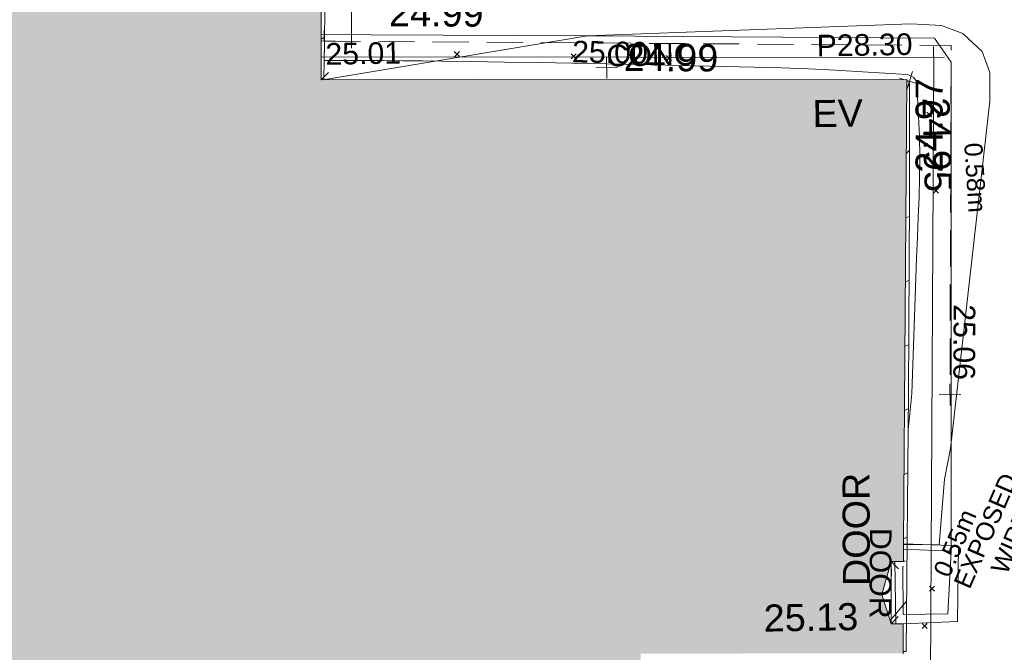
# Model space of a CAD drawing. Header units: millimetres. Extents: x -287732 to 520720, y -103372 to 287754.
# Tile 27 of 256: x -244807 to -231164, y 62655 to 71427. Entities that reach past the tile are written whole.
import ezdxf

# ---------------------------------------------------------------- set-up
doc = ezdxf.new("R2010")
doc.units = ezdxf.units.MM
for name, pattern in [('IMPORT-DASHED _2_', [750, 500, -250]), ('IMPORT-UG_ELEC_LV_QLB2 _2_', [2700, 1500, -300.0000000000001, 0, -250, 150, -300.0000000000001, 0, -200]), ('IMPORT-UG_ELEC_STREET LIGHTING_QLB2 _2_', [2700, 1500, -300.0000000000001, 0, -250, 150, -300.0000000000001, 0, -200])]:
    doc.linetypes.add(name, pattern=pattern)
for name, color, linetype, lineweight, true_color in [('00_TOPO_BUILDING_OUTLINE', 5, 'Continuous', 9, 0x0000ff), ('00_TOPO_EAVE', 7, 'Continuous', 9, 0x666666), ('00_TOPO_INT_DOOR', 7, 'Continuous', 9, 0x7f4f3f), ('00_TOPO_LEVEL_FLOOR', 7, 'Continuous', 9, 0x666666), ('00_TOPO_STEPS', 7, 'Continuous', 9, 0x666666), ('00_UAV_CONCRETE', 9, 'Continuous', 9, 0x808080), ('00_UAV_FORM_LINES', 7, 'Continuous', 9, 0x666666), ('01_DTM_CONTOUR_MJR', 7, 'Continuous', 9, 0x7f3f00), ('12333-PUM-2D-U-0001-C01 - Rev2_REVIT IMPORT_dwg', 7, 'Continuous', 9, 0x767676), ('A_RHA_Line', 7, 'Continuous', 9, 0x00a600), ('BUILDING', 5, 'Continuous', 9, 0x0000ff), ('CONTOURS_INDEX', 4, 'Continuous', 9, 0x00ffff), ('CONTOURS_INDEX_LVL', 4, 'Continuous', 9, 0x00ffff), ('HATCHING', 4, 'Continuous', 9, 0x00ffff), ('PUM-ELECTRIC-LV-QLB2', 1, 'IMPORT-UG_ELEC_LV_QLB2 _2_', 9, 0xff0000)]:
    doc.layers.add(name, color=color, linetype=linetype, lineweight=lineweight, true_color=true_color)
for name, color, linetype, lineweight in [('A_RHA_Detail', 7, 'Continuous', 9), ('CHANGE_OF_SURFACE', 7, 'IMPORT-DASHED _2_', 9), ('CHANGE_OF_SURFACE_LVL', 7, 'Continuous', 9), ('DOOR', 7, 'Continuous', 9), ('DOOR_TXT', 7, 'Continuous', 9), ('GEN-TEXT', 7, 'Continuous', 9), ('PARAPET', 7, 'Continuous', 9), ('PARAPET_LVL', 7, 'Continuous', 9), ('Text', 7, 'Continuous', 9), ('TEXT_TXT', 7, 'Continuous', 9)]:
    doc.layers.add(name, color=color, linetype=linetype, lineweight=lineweight)
doc.styles.add('Arial_1', font='arial.ttf', dxfattribs={"height": 250})
doc.styles.add('Arial_3', font='arial.ttf', dxfattribs={"height": 299.9999999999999})
doc.styles.add('Swis721 Lt BT_2', font='swissl.ttf', dxfattribs={"height": 375})

# ---------------------------------------------------------------- blocks, each defined once
blk = doc.blocks.new('12333-PUM-2D-U-0001-C01 - Rev2_REVIT IMPORT_dwg_MSL_Node_Linework-V2-Site Location Plan Proposed')
at = {"layer": '00_TOPO_INT_DOOR', "color": 9, "true_color": 0xd4c4bf}
blk.add_line((530.3860888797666, -530.3860888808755), (-1.69793565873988e-09, 2.772139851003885e-10), dxfattribs=at)
blk = doc.blocks.new('12333-PUM-2D-U-0001-C01 - Rev2_REVIT IMPORT_dwg_MSL_FLlvl_SYM-V7-Site Location Plan Proposed')
at = {"layer": '00_TOPO_LEVEL_FLOOR', "color": 254, "true_color": 0xcccccc}
for p, q in [((-5.630909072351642e-11, -38.92611017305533), (-5.414335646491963e-11, 1.732587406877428e-11)), ((38.92611017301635, 1.732587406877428e-11), (34.51714300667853, 1.732587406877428e-11))]:
    blk.add_line(p, q, dxfattribs=at)
blk = doc.blocks.new('12333-PUM-2D-U-0001-C01 - Rev2_REVIT IMPORT_dwg_MSL_Node_Linework-V4-Site Location Plan Proposed')
at = {"layer": '00_TOPO_INT_DOOR', "color": 9, "true_color": 0xd4c4bf}
blk.add_line((530.3860888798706, 530.3860888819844), (-1.628632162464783e-09, 2.772139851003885e-10), dxfattribs=at)
blk = doc.blocks.new('12333-PUM-2D-U-0001-C01 - Rev2_REVIT IMPORT_dwg_MSL_Eaves_SYM_1-V46-Site Location Plan Proposed')
at = {"layer": '00_TOPO_EAVE', "color": 254, "true_color": 0xcccccc}
for p, q in [((-213.2972865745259, 69.44073753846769), (-356.5791934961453, 116.0873754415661)), ((-103.8061303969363, -318.8555699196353), (116.0873754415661, 356.5791934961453)), ((356.5791934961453, -116.0873754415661), (-95.30591499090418, 31.0276475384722))]:
    blk.add_line(p, q, dxfattribs=at)
blk = doc.blocks.new('12333-PUM-2D-U-0001-C01 - Rev2_REVIT IMPORT_dwg_MGS62954_T2_Galway_ITM_3d_Rev1-2077680-Site Location Plan Proposed')
at = {"layer": '00_TOPO_STEPS', "color": 254, "true_color": 0xcccccc, "flags": 128}
blk.add_lwpolyline([(533670534.6458595, 725622649.486772), (533671153.9961047, 725622649.486772), (533671211.0839195, 725623515.3718638), (533670554.0361965, 725623558.6910285)], dxfattribs=at)
at = {"layer": '00_UAV_CONCRETE', "color": 254, "true_color": 0xcccccc, "flags": 128}
blk.add_lwpolyline([(533671211.0839195, 725623515.3718638), (533671300.9808106, 725628514.4097705), (533671333.0106863, 725630295.5454749), (533671105.0106863, 725630635.545475), (533668297.2480124, 725630703.0826681), (533666298.6441209, 725630751.156566), (533663298.55291, 725630816.3289454), (533662610.3056295, 725630831.2800618)], dxfattribs=at)
at = {"layer": '00_UAV_FORM_LINES', "color": 254, "true_color": 0xcccccc}
blk.add_line((533670363.3914677, 725622523.8715264), (533670379.0771559, 725623388.8251148), dxfattribs=at)
at = {"layer": '00_UAV_FORM_LINES', "color": 254, "true_color": 0xcccccc, "flags": 128}
for points in [[(533670532.31231, 725622520.8081948), (533671282.0105, 725622542.5455), (533671317.0105002, 725623586.5455002), (533671212.5614566, 725623597.5355926), (533670555.7795256, 725623630.4493948)], [(533670534.6458597, 725622649.4867721), (533670541.0105002, 725623315.5455003), (533670548.8448396, 725623315.2706112)]]:
    blk.add_lwpolyline(points, dxfattribs=at)
at = {"layer": '01_DTM_CONTOUR_MJR', "color": 254, "true_color": 0xcccccc, "flags": 128}
blk.add_lwpolyline([(533670555.5278805, 725623620.0912678), (533671050.0000001, 725623610), (533671139.0099841, 725624518.6108077), (533671230.0000001, 725624940.0000001), (533671857.2151507, 725629747.2450153), (533671863.9456185, 725630145.6060864), (533671762.5897071, 725630435.5100287), (533671500.3597779, 725630692.3437308), (533671205.9889068, 725630808.2922392), (533670779.7345009, 725630839.9365128), (533666300.0000001, 725630750.0000001), (533662625.9630145, 725630203.8593673)], dxfattribs=at)
for name, p, xscale, yscale, zscale in [('12333-PUM-2D-U-0001-C01 - Rev2_REVIT IMPORT_dwg_MSL_Node_Linework-V4-Site Location Plan Proposed', (533662599.7545152, 725630204.3004166), 0.1917, 0.1917, 0.1917), ('12333-PUM-2D-U-0001-C01 - Rev2_REVIT IMPORT_dwg_MSL_Eaves_SYM_1-V46-Site Location Plan Proposed', (533670747.5788448, 725630042.4906914), 0.375, 0.375, 0.375), ('12333-PUM-2D-U-0001-C01 - Rev2_REVIT IMPORT_dwg_MSL_Node_Linework-V2-Site Location Plan Proposed', (533670379.0771557, 725623388.8251148), 0.1917, 0.1917, 0.1917), ('12333-PUM-2D-U-0001-C01 - Rev2_REVIT IMPORT_dwg_MSL_FLlvl_SYM-V7-Site Location Plan Proposed', (533670379.0771557, 725623388.8251148), 4.9492, 4.9492, 4.9492), ('12333-PUM-2D-U-0001-C01 - Rev2_REVIT IMPORT_dwg_MSL_Node_Linework-V4-Site Location Plan Proposed', (533670363.3914674, 725622523.8715264), 0.1917, 0.1917, 0.1917)]:
    blk.add_blockref(name, p, dxfattribs=dict(xscale=xscale, yscale=yscale, zscale=zscale))
at = {"layer": '00_TOPO_BUILDING_OUTLINE', "color": 251, "true_color": 0x666666, "insert": (533671299.6220447, 725629813.6930227), "char_height": 375, "width": 1495.902363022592, "attachment_point": 1, "rotation": 270.4376122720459, "line_spacing_factor": 1.005061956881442, "style": 'Swis721 Lt BT_2'}
blk.add_mtext('24.95', dxfattribs=at)
at = {"layer": '00_TOPO_EAVE', "insert": (533669397.7402329, 725629803.3779761), "char_height": 375, "width": 736.078940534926, "attachment_point": 1, "line_spacing_factor": 1.005061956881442, "style": 'Swis721 Lt BT_2'}
blk.add_mtext('EV', dxfattribs=at)
at = {"layer": '00_TOPO_INT_DOOR', "color": 251, "true_color": 0x666666, "insert": (533669704.8701771, 725623058.9309919), "char_height": 375, "width": 1790.333939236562, "attachment_point": 1, "rotation": 89.2530559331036, "line_spacing_factor": 1.005061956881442, "style": 'Swis721 Lt BT_2'}
blk.add_mtext('DOOR', dxfattribs=at)
at = {"layer": '00_TOPO_LEVEL_FLOOR', "insert": (533668599.5629829, 725622821.6113895), "char_height": 375, "width": 1495.902363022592, "attachment_point": 1, "line_spacing_factor": 1.005061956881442, "style": 'Swis721 Lt BT_2'}
blk.add_mtext('25.13', dxfattribs=at)
at = {"layer": '00_UAV_CONCRETE', "color": 251, "true_color": 0x666666, "char_height": 375, "width": 1495.902363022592, "attachment_point": 1, "line_spacing_factor": 1.005061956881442, "style": 'Swis721 Lt BT_2'}
for s, insert, rotation in [('24.99', (533663559.5343584, 725631305.8604031), 358.72219852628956), ('24.99', (533666800.9168994, 725630630.1489013), 358.62208792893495), ('24.97', (533670810.3262404, 725628773.2735517), 88.96977029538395)]:
    blk.add_mtext(s, dxfattribs=dict(at, insert=insert, rotation=rotation))
blk = doc.blocks.new('12333-PUM-2D-U-0001-C01 - Rev2_REVIT IMPORT_dwg_SPOT-V213-Site Location Plan Proposed')
at = {"layer": 'PARAPET_LVL', "color": 253, "true_color": 0xaaaaaa}
for p, q in [((0, 500.0000000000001), (0, -500.0000000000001)), ((-500.0000000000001, 0), (500.0000000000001, 0))]:
    blk.add_line(p, q, dxfattribs=at)
blk = doc.blocks.new('12333-PUM-2D-U-0001-C01 - Rev2_REVIT IMPORT_dwg_SPOT-2077713-Site Location Plan Proposed')
at = {"layer": 'Text', "color": 253, "true_color": 0xaaaaaa}
for p, q in [((0, 500.0000000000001), (0, -500.0000000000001)), ((-500.0000000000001, 0), (500.0000000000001, 0))]:
    blk.add_line(p, q, dxfattribs=at)
blk = doc.blocks.new('12333-PUM-2D-U-0001-C01 - Rev2_REVIT IMPORT_dwg_SPOT-V266-Site Location Plan Proposed')
at = {"layer": 'CHANGE_OF_SURFACE_LVL', "color": 253, "true_color": 0xaaaaaa}
for p, q in [((0, 500.0000000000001), (0, -500.0000000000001)), ((-146.5089907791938, 0), (500.0000000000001, 0))]:
    blk.add_line(p, q, dxfattribs=at)
blk = doc.blocks.new('12333-PUM-2D-U-0001-C01 - Rev2_REVIT IMPORT_dwg_SPOT-2077769-Site Location Plan Proposed')
at = {"layer": 'CHANGE_OF_SURFACE_LVL', "color": 253, "true_color": 0xaaaaaa}
for p, q in [((0, 500.0000000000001), (0, -500.0000000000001)), ((-500.0000000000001, 0), (500.0000000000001, 0))]:
    blk.add_line(p, q, dxfattribs=at)
blk = doc.blocks.new('12333-PUM-2D-U-0001-C01 - Rev2_REVIT IMPORT_dwg-1620468-Site Location Plan Proposed')
at = {"layer": 'HATCHING', "true_color": 0xaaffff}
h = blk.add_hatch(dxfattribs=at)
h.set_pattern_fill('FP_16', color=131, style=0, pattern_type=2)
h.set_pattern_definition([(45, (-537532529.603, -725615860.767), (-441.9417382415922, 441.9417382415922), [])])
h.paths.add_polyline_path([(23964.76913802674, -875.9677389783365), (24125.90737876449, -773.8632950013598), (24392.08837854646, -567.0611334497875), (24461.69394421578, -495.2497576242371), (24048.30614402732, -811.7469324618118)])
h.paths.add_polyline_path([(24623.28623019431, -363.1574727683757), (24719.04993674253, -278.6992038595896), (25082.37056637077, 165.4301256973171), (25300.75284355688, 503.1638763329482), (25425.19607918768, 727.1617006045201), (25535.90099071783, 968.7249990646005), (25640.02361001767, 1327.974446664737), (25741.33690954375, 1860.778245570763), (25754.23469954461, 1952.808640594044), (25749.8870708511, 2350.616658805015), (25772.592734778, 3004.539774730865), (25838.00477545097, 6318.11239376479), (25807.58770307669, 6316.191716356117), (25762.82518777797, 5116.677481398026), (25596.31906140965, 5116.677481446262), (25341.47027029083, 4386.877548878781), (25596.31906153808, 3505.095148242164), (25746.46773589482, 3505.095148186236), (25701.7101123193, 2198.414292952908), (25690.15042631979, 1885.512412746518), (25677.92352288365, 1699.714460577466), (25572.64334579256, 1236.603294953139), (25482.87348890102, 953.2911013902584), (25256.35969480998, 504.0547908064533), (25037.92357971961, 155.1811198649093), (24814.22242968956, -144.0427875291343)])
h.paths.add_polyline_path([(19122.13625225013, -224.0500415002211), (18895.76770042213, 50.6395963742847), (18621.22018172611, 485.7093481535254), (18657.92762250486, 409.8380993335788), (18824.65962693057, 136.8144430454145), (19119.83325565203, -221.9350446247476)])
h.paths.add_polyline_path([(1686.424627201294, 454.6937352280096), (1710.97662065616, 455.5465457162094), (1750.06867519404, 2715.543279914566), (1750.000485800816, 2711.636712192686), (1686.460704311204, 455.974472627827)])
h.paths.add_polyline_path([(4718.145567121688, 403.056216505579), (4751.689233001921, 402.4707096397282), (4790.832715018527, 2644.999292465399), (4768.409661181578, 2646.141651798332), (4729.165959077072, 2112.273482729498), (4584.990100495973, 2112.821264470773), (4452.401084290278, 1584.700254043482), (4577.223050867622, 1143.982276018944), (4702.272549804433, 1141.464825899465), (4717.555653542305, 403.0665134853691)])
h.paths.add_polyline_path([(18186.06197694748, 1699.834160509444), (18129.77235542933, 2170.704845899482), (18129.84401309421, 2400.302390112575), (18113.92920675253, 2400.580184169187), (18111.70178500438, 2016.843401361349), (18129.70038729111, 1940.112517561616)])
h.paths.add_polyline_path([(6544.321466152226, 2641.207840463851), (6546.913621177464, 2797.77608292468), (5934.268307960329, 2939.225698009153), (5456.643526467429, 2821.408692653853), (5464.146224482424, 2662.344122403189), (6544.180760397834, 2641.210593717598)])
h.paths.add_polyline_path([(29445.72049358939, 6283.652032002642), (29487.23932402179, 6283.237620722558), (29639.36727133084, 12563.62421426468), (29667.74543012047, 14189.40784247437), (29631.92725640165, 14188.98456105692), (29467.4793500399, 7531.42136000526), (29298.80320764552, 7532.393112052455), (29162.93821405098, 7080.492132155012), (29284.32930846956, 6669.505089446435), (29452.66246283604, 6666.452016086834), (29445.72611905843, 6283.962236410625)])
h.paths.add_polyline_path([(-1622.635910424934, 11552.70356174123), (-1449.080202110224, 11977.18675107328), (-1607.493589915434, 12420.2065227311), (-1784.157011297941, 12423.26920988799), (-1798.992288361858, 11556.64946054)])
h.paths.add_polyline_path([(21520.10466790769, 14349.94423776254), (21556.48317139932, 14354.39236585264), (21610.64456833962, 16089.8137949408), (21549.40205287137, 16090.88488440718), (21520.14918883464, 14352.58980805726)])
h.paths.add_polyline_path([(7701.911313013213, 14609.65087818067), (11763.1873774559, 14551.70141770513), (9438.928721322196, 14589.82017817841), (7737.573870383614, 14623.03312683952), (7771.542512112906, 17200.12075244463), (7729.290220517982, 17189.78219575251), (7701.811259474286, 14614.68827354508)])
at = {"layer": 'BUILDING', "color": 161, "true_color": 0xaaaaff, "flags": 128}
for points in [[(21556.32532484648, 14349.33469915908), (21573.08312191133, 14886.28244202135), (21600.80107732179, 15774.41193617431), (21610.64456833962, 16089.8137949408), (21549.40205287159, 16090.88488441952)], [(23897.52355002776, 14309.93589151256), (23717.73016510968, 14314.23088943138), (23317.68559940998, 14319.69368290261)], [(29445.72049358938, 6283.652032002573), (29487.23932402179, 6283.237620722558), (29580.33254567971, 9857.109094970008), (29639.36727133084, 12563.62421426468), (29671.15520045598, 14189.34973876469), (29631.95235761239, 14190.01776926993)]]:
    blk.add_lwpolyline(points, dxfattribs=at)
at = {"layer": 'CHANGE_OF_SURFACE', "color": 253, "true_color": 0xaaaaaa, "flags": 128}
blk.add_lwpolyline([(21573.08312237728, 14886.28244318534), (30254.69075865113, 14674.39948162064), (30154.78583751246, 9833.551969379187)], dxfattribs=at)
at = {"layer": 'CONTOURS_INDEX', "color": 131, "true_color": 0xaaffff, "flags": 128}
blk.add_lwpolyline([(29567.13208241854, 9350.340092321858), (29567.79148359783, 9349.232935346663), (29626.86001101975, 9856.694907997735), (29711.32939355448, 11458.09299580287), (29726.36146680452, 11738.07395808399), (29741.74429127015, 12018.03531730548), (29757.6532419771, 12297.96727187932), (29773.91294424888, 12577.87962327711), (29786.43755160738, 12857.82314406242), (29793.64128794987, 13137.82771246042), (29792.86371846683, 13417.92385280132), (29786.76527773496, 13698.08104005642), (29770.72771964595, 14143.15884048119), (29756.10990566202, 14195.25998958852), (29730.98757280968, 14237.32326447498), (29690.10846246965, 14264.32972657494), (29638.72483361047, 14281.29831422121), (29019.13587038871, 14331.87074773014), (28645.4974982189, 14359.96705852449), (28271.66733331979, 14384.87888872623), (27897.54947891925, 14405.01399908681), (27523.2398317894, 14421.9646290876), (25475.67679709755, 14501.58817402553), (25005.50269137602, 14519.35343258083), (24535.30428069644, 14536.42845281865), (24065.06941281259, 14552.46811592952), (23594.81024066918, 14567.81754095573), (23197.32625829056, 14580.35350241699), (22925.77876127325, 14588.44838605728), (22654.21514888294, 14595.91811837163), (22382.62736238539, 14602.45012433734), (22111.02346098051, 14608.3569789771), (21567.79148359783, 14619.23293536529), (21564.55032457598, 14612.87740268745)], dxfattribs=at)
at = {"layer": 'DOOR', "color": 253, "true_color": 0xaaaaaa}
blk.add_line((29350.36633512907, 7533.545171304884), (29350.36633512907, 6675.979391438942), dxfattribs=at)
at = {"layer": 'GEN-TEXT', "color": 253, "true_color": 0xaaaaaa}
for p, q in [((23370.99481385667, 14638.28848232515), (23441.70549197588, 14708.99916044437)), ((23441.70549197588, 14638.28848232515), (23370.99481385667, 14708.99916044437)), ((24986.99481377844, 14580.28848224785), (25057.70549189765, 14650.99916036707)), ((25057.70549189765, 14580.28848224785), (24986.99481377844, 14650.99916036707)), ((26305.99481379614, 14531.28848224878), (26376.70549191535, 14601.999160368)), ((26376.70549191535, 14531.28848224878), (26305.99481379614, 14601.999160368)), ((29901.99481381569, 13685.28848222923), (29972.70549193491, 13755.99916034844)), ((29972.70549193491, 13685.28848222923), (29901.99481381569, 13755.99916034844)), ((29972.99481381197, 12629.28848224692), (30043.70549193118, 12699.99916036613)), ((30043.70549193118, 12629.28848224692), (29972.99481381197, 12699.99916036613)), ((29823.99481383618, 7112.288482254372), (29894.70549195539, 7182.999160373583)), ((29894.70549195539, 7112.288482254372), (29823.99481383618, 7182.999160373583)), ((29711.99481387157, 6596.288482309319), (29782.70549199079, 6666.999160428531)), ((29782.70549199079, 6596.288482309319), (29711.99481387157, 6666.999160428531))]:
    blk.add_line(p, q, dxfattribs=at)
at = {"layer": 'PARAPET', "color": 253, "true_color": 0xaaaaaa, "flags": 128}
for points in [[(21945.48824208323, 14782.21106808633), (21967.22943917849, 16306.30552209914), (15414.3085750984, 16392.87724439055), (15412.91225666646, 14868.0978739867)], [(28085.45881277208, 623.028298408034), (28209.46952479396, 1210.012335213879), (28298.83388348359, 6013.346614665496), (29818.0279812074, 5946.323345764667), (30011.00267213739, 14513.64498771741), (21525.46466444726, 14668.45170364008)]]:
    blk.add_lwpolyline(points, dxfattribs=at)
blk.add_blockref('12333-PUM-2D-U-0001-C01 - Rev2_REVIT IMPORT_dwg_MGS62954_T2_Galway_ITM_3d_Rev1-2077680-Site Location Plan Proposed', (-533641079.6498471, -725615854.3561786))
at = {"xscale": 0.3, "yscale": 0.3, "zscale": 0.3}
for name, p in [('12333-PUM-2D-U-0001-C01 - Rev2_REVIT IMPORT_dwg_SPOT-V266-Site Location Plan Proposed', (21573.08312191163, 14886.28244202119)), ('12333-PUM-2D-U-0001-C01 - Rev2_REVIT IMPORT_dwg_SPOT-2077713-Site Location Plan Proposed', (25478.0911897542, 14450.2240937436)), ('12333-PUM-2D-U-0001-C01 - Rev2_REVIT IMPORT_dwg_SPOT-V213-Site Location Plan Proposed', (30010.9914833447, 14513.63293535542)), ('12333-PUM-2D-U-0001-C01 - Rev2_REVIT IMPORT_dwg_SPOT-2077769-Site Location Plan Proposed', (30154.78583704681, 9833.551968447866))]:
    blk.add_blockref(name, p, dxfattribs=at)
at = {"layer": 'CHANGE_OF_SURFACE_LVL', "insert": (21584.37397447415, 14857.58668189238), "char_height": 299.9999999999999, "width": 1256.112065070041, "attachment_point": 1, "line_spacing_factor": 0.9417779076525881, "style": 'Arial_3'}
blk.add_mtext('25.01', dxfattribs=at)
at = {"layer": 'CHANGE_OF_SURFACE_LVL', "insert": (30527.06258800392, 11079.17298800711), "char_height": 299.9999999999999, "width": 1256.112065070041, "attachment_point": 1, "rotation": 268.8177064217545, "line_spacing_factor": 0.9417779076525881, "style": 'Arial_3'}
blk.add_mtext('25.06', dxfattribs=at)
at = {"layer": 'CONTOURS_INDEX_LVL', "insert": (25008.83642923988, 14832.16963094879), "char_height": 299.9999999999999, "width": 1256.112065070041, "attachment_point": 1, "rotation": 357.90764934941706, "line_spacing_factor": 0.9417779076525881, "style": 'Arial_3'}
blk.add_mtext('25.00', dxfattribs=at)
at = {"layer": 'DOOR_TXT', "insert": (29313.15614502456, 7999.234613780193), "char_height": 299.9999999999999, "width": 1498.519656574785, "attachment_point": 1, "rotation": 268.8177064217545, "line_spacing_factor": 0.9417779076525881, "style": 'Arial_3'}
blk.add_mtext('DOOR', dxfattribs=at)
at = {"layer": 'PARAPET_LVL', "insert": (28392.28652592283, 14853.40332535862), "char_height": 299.9999999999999, "width": 1590.340713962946, "attachment_point": 1, "line_spacing_factor": 0.9417779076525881, "style": 'Arial_3'}
blk.add_mtext('P28.30', dxfattribs=at)
at = {"layer": 'PUM-ELECTRIC-LV-QLB2', "char_height": 250, "attachment_point": 2, "line_spacing_factor": 0.9417779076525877, "style": 'Arial_1'}
for s, insert, width, rotation in [('0.58m', (30684.47617449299, 12841.36596806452), 1160.025439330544, 272.59090291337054), ('EXPOSED\\PWIRE', (30500.76101136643, 7990.594763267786), 2017.036317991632, 65.58772784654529), ('0.55m', (30072.87779934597, 7826.720477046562), 1160.025439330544, 65.58772784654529)]:
    blk.add_mtext(s, dxfattribs=dict(at, insert=insert, width=width, rotation=rotation))
at = {"layer": 'TEXT_TXT', "insert": (25478.0911897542, 14765.23518869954), "char_height": 299.9999999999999, "width": 1469.136918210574, "attachment_point": 1, "line_spacing_factor": 0.9417779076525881, "style": 'Arial_3'}
blk.add_mtext('CONC', dxfattribs=at)

msp = doc.modelspace()

# ---------------------------------------------------------------- hatches: boundary and pattern name
at = {"layer": 'A_RHA_Detail', "true_color": 0xc0c0c0}
h = msp.add_hatch(color=9, dxfattribs=at)
h.paths.add_polyline_path([(-80880.60083809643, -68502.79057078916), (-80400.865924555, -68483.41509113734), (-80400.865924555, -62984.64684185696), (-24474.85765177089, -63009.32043784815), (-24456.14471271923, -50840.30023858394), (-36622.55041039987, -50831.65104353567), (-36622.55041039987, -44228.57792613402), (-50959.0526582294, -44218.38599194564), (-50959.0526582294, -42573.78171514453), (-54563.9325804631, -42571.21897729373), (-54565.69773352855, -45054.17447474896), (-92408.82109321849, -45027.27149621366), (-92411.78875845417, -49201.74309222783), (-100061.9988811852, -49201.74309222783), (-100052.2214449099, -64852.82557838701), (-86120.90825229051, -64852.82557838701), (-86092.1662649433, -62957.90041523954), (-84861.10047608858, -62957.90041523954), (-84854.79052929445, -68240.109737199), (-80870.60226892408, -68240.10973722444)])
h.paths.add_polyline_path([(-137238.9269902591, -68461.9384092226), (-132719.7426408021, -68433.0633692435), (-132847.0731201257, -62850.04282283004), (-130454.6837966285, -62916.63108078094), (-130498.2830220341, -61355.85393642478), (-117581.136331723, -61423.42893438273), (-117492.3908565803, -49183.91309190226), (-125136.5200282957, -49178.47881952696), (-125133.572703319, -45032.61887136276), (-163007.1824077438, -45005.6942194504), (-163007.1824076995, -44090.2963411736), (-163123.8521269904, -44090.21339942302), (-163122.6389897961, -42383.75184302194), (-166563.8543419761, -42383.75184298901), (-166565.034908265, -44044.39824208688), (-193158.4656786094, -44025.49275805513), (-193195.152889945, -62863.65652504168), (-137269.7106414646, -62916.63108078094), (-137254.3708868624, -65679.90523788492)])
h.paths.add_polyline_path([(120310.9497607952, -32334.28230164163), (120312.4652266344, -31610.73011961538), (133451.2244789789, -31638.24899384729), (133469.2230092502, -19717.98315780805), (121295.7536929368, -19692.48606430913), (121319.8434528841, -8190.941560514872), (112277.0825930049, -8172.001674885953), (112263.1770823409, -14811.1234547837), (78285.85310969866, -14739.95861438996), (78292.82277619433, -8167.077575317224), (75241.99098605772, -8160.673431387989), (69355.76844233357, -8152.931592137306), (69353.6659720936, -9156.74635762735), (68372.60878945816, -9154.691552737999), (68372.60878945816, -13705.52853215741), (69333.7233474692, -13707.54156770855), (69325.07112547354, -16249.53369228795), (66623.4489111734, -16249.53369228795), (66619.79243935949, -17995.29925530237), (65989.07757494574, -17995.2992552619), (65985.44262772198, -19730.78799483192), (57152.23993377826, -19712.28702421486), (57127.42535098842, -31559.89463417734), (70277.87165424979, -31587.43801817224), (70277.87165431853, -32271.7414715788), (78263.96947909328, -32285.12944888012), (78266.62661740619, -31019.79372153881), (112335.8856506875, -31091.15111860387), (112335.8856506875, -32317.57330553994), (119781.4233959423, -32333.17321913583)])
h.paths.add_polyline_path([(7503.717409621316, -1791.439263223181), (15482.43097392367, -674.0213231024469), (15484.0826588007, 148.1327206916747), (56188.28042539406, 205.5276654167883), (56155.84326007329, 14338.3166313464), (18016.62665935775, 14236.48149539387), (17967.9025208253, 34313.18372071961), (21727.10644863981, 34324.0692624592), (21708.90974962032, 40608.10218321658), (18009.66447159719, 40608.10218321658), (17995.54603706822, 45483.75063442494), (9770.084204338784, 45420.6329473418), (3966.213879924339, 45446.76585222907), (3984.771235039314, 14176.56786832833), (1023.062455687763, 14176.56786837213), (-276.5134647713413, 14190.52623461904), (-231.6790044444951, 5968.135265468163), (-226.4491536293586, 193.7444677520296), (553.0869992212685, 183.4716499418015), (7477.609307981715, 143.2867586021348), (7488.638446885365, -674.0213231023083)])
h.paths.add_polyline_path([(77755.59663317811, 53.47451145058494), (77729.51881611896, 1699.844979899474), (94464.47132486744, 1659.976083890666), (94606.37913471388, 17991.390236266), (88810.4190114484, 18015.03260816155), (88799.89418497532, 14436.74271609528), (69413.88950349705, 14457.8773889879), (69377.35724448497, 99.62816357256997), (75241.99098605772, 67.32134432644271)])
h.paths.add_polyline_path([(61252.12079701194, 46453.95617366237), (105774.7348988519, 46472.68783506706), (105768.2642198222, 61852.61234306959), (92285.13876309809, 61852.61234306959), (92308.59670399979, 65784.30757140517), (96107.4668000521, 65767.60445243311), (96059.68081117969, 75209.20847378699), (101084.8427276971, 75071.88872764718), (104988.0046543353, 74765.36560406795), (108403.6894220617, 74363.8408943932), (112009.2703903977, 73787.25420861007), (115645.3524815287, 73049.69667206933), (116890.8108051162, 72761.69136252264), (120208.9929833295, 71893.18353872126), (120865.241739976, 71703.68484519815), (124135.6329506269, 70669.67317906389), (127435.6253142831, 69480.50055823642), (127820.4368670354, 69394.93141813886), (128274.3081769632, 69331.69585753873), (128731.8791144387, 69306.66104516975), (129189.9401488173, 69320.00258290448), (129645.2782985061, 69371.62688826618), (130094.6997111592, 69461.17185603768), (130535.0520071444, 69588.00939074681), (130963.246434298, 69751.24981927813), (131376.2795165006, 69949.74812590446), (131771.2541232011, 70182.11198903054), (132162.5575600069, 70460.5404660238), (132496.0921583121, 70741.69081113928), (132820.871367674, 71064.98072578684), (133117.4593294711, 71414.31364272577), (133383.77568926, 71787.23923950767), (133616.5473239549, 72178.5372844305), (133817.1647262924, 72590.54524898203), (133982.6025969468, 73017.89547513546), (134111.7005086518, 73457.59040801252), (134203.5529320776, 73906.54590458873), (134257.5155883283, 74361.61286216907), (134272.5462649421, 74819.5993153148), (134250.5259875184, 75277.29281745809), (134189.6227572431, 75731.48297747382), (134090.9274700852, 76178.98397757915), (133955.1324028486, 76616.65691993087), (133783.1900598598, 77041.43184345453), (133576.3064937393, 77450.32925647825), (133335.932843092, 77840.48103920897), (133063.7551572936, 78209.15055532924), (132761.6825665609, 78553.75185442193), (132431.8338935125, 78871.8678050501), (132076.5227905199, 79161.26705197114), (131698.2415080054, 79419.91966861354), (131299.6434187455, 79646.01139197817), (131093.5942456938, 79746.34209763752), (132146.0467355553, 83110.22226145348), (122787.7632953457, 86282.54285518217), (121604.3555412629, 82800.3591886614), (117095.9864227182, 83870.84033785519), (116841.9598400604, 83526.35449572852), (116120.5435466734, 91221.93611972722), (110237.7341284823, 91274.27491021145), (110194.3680786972, 90435.39030214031), (104988.0046543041, 90486.49901390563), (104973.2761846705, 94309.82427956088), (103746.1314668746, 94309.8242795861), (103839.9937121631, 122852.1474271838), (96365.09202306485, 122931.9599470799), (96350.3400238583, 123952.4168585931), (104555.5505249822, 123902.1925226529), (104607.3234458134, 120248.5396156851), (125502.5015002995, 120134.1933400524), (125662.0200253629, 137657.3796882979), (114479.5865733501, 137699.2256881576), (114382.306264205, 129149.9458158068), (104644.159003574, 129187.9975073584), (104577.9931702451, 126217.3903144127), (101184.4926406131, 126159.1566967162), (101264.6166812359, 135959.2655565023), (89967.23178808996, 135988.8856164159), (89927.63362986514, 125823.6463181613), (93630.53562302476, 125840.7948842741), (93580.65688892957, 122931.9599470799), (88697.38835376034, 122904.7310126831), (88679.3898954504, 95739.09143775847), (86378.25848996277, 95739.09143775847), (86378.18187189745, 96178.1008337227), (83279.50743284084, 96200.92083327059), (83273.62493422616, 95735.74732133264), (70169.67509619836, 95733.22421950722), (70166.26842742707, 96272.07409347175), (66674.99731294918, 96257.14073655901), (66654.74538556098, 95755.71092136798), (65784.77231079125, 95755.71092136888), (65887.65094984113, 117470.630565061), (53473.3427162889, 117487.9046429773), (53434.44066309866, 98570.46349063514), (40649.41626916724, 98570.46349063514), (40610.16711559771, 94406.01479078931), (38853.82372868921, 94410.36303440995), (38848.65589191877, 89463.65332729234), (40612.46601912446, 89518.45976927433), (40665.38257362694, 86257.73741128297), (38372.19584460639, 86305.72309285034), (38369.79374539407, 76901.0507917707), (50937.9512507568, 76944.40198294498), (50922.88567286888, 74598.78180889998), (56484.9061132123, 74588.85093771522), (56484.9061132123, 75194.85181995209), (92465.4037153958, 75233.0258166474), (92645.92783662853, 71766.64845094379), (89810.55521366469, 69362.83965827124), (85313.16173974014, 69360.94750420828), (85313.16173974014, 66907.4050808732), (75210.14498263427, 66903.15451589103), (75210.14498263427, 63815.70944550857), (70819.40014309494, 63815.70999200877), (70819.21601505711, 64253.35708059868), (69456.83415683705, 64253.35708059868), (69455.7195737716, 66901.99623166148), (61303.32856759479, 66898.5668068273), (61304.56054988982, 63970.32021231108), (70500.41048208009, 63970.32021219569), (70500.4088543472, 61852.59006207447), (61245.6438848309, 61848.69637488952), (61252.03558504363, 46656.49344428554)])
h.paths.add_polyline_path([(-17153.16561239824, 48569.32684293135), (-17153.16561224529, 60770.38083685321), (-29362.88357759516, 60774.70428694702), (-29362.88357759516, 67399.20394580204), (-43507.24466814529, 67405.01911303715), (-43488.5313307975, 69093.07334175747), (-45766.41866231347, 69109.32868388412), (-45794.3462003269, 67405.01911303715), (-47272.11273194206, 67404.2124544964), (-47272.44887633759, 66454.91798908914), (-86004.56386332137, 66468.63299519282), (-86006.66970787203, 60521.58362721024), (-92662.87722510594, 60521.58362721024), (-92665.2138765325, 50184.35611932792), (-79752.0168396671, 50179.78309939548), (-79752.016597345, 48591.4932381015), (-17157.7163123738, 48569.32845417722)])
h.paths.add_polyline_path([(-201056.4185878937, 48628.75479108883), (-138377.9751621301, 48634.64535779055), (-138377.9751621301, 50133.28201003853), (-125467.710581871, 50134.49626164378), (-125468.6909603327, 60566.1903686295), (-132186.8595614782, 60565.86652591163), (-132187.4203588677, 66533.0197876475), (-170643.3098734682, 66805.61809689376), (-170643.3098732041, 67738.78475848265), (-200340.0100486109, 67488.93693764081), (-200348.7171487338, 60827.78025104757), (-201057.5650552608, 60827.71357558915), (-201056.6510294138, 51102.04313372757)])
h.paths.add_polyline_path([(-240051.5126725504, 54769.19491160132), (-239444.490259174, 54811.10754483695), (-239186.5396223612, 54841.92927608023), (-238764.8191577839, 54940.98166103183), (-238382.4735933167, 55122.46891388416), (-237990.3402229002, 55354.87497234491), (-237269.2031023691, 55936.21515020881), (-237032.4836384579, 56225.56611516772), (-236793.0039602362, 56569.31473944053), (-236554.5880578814, 57004.26389721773), (-236432.7219585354, 57267.46508908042), (-236300.081527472, 57753.26238983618), (-236250.7285154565, 58017.17885684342), (-236235.6490609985, 58516.21786804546), (-236233.2538429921, 58987.85640053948), (-236213.7029795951, 59823.48083769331), (-236363.8287855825, 59820.86038205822), (-236634.0279869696, 60698.06075827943), (-236391.9547756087, 61432.19726339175), (-236225.4740089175, 61435.10319600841), (-236201.6036569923, 62637.68779596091), (-232563.5271750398, 62639.28734435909), (-232563.5271750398, 63049.03842404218), (-232732.1945866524, 63049.15302218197), (-232860.1521277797, 63457.95890274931), (-232731.606808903, 63914.24862697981), (-232560.8209656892, 63914.24862697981), (-232515.1276847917, 70598.00033009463), (-240628.6947849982, 70598.85496273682), (-240629.7923196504, 72350.98321577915), (-246412.6011212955, 72347.36085933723), (-246412.6011212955, 70616.45923936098), (-254449.5805725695, 70618.60952619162), (-254454.637144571, 70754.06491720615), (-254469.7140363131, 73191.66276250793), (-263883.2532625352, 73267.83063688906), (-263902.4181505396, 68260.74348553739), (-263714.8217520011, 68259.82096572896), (-263552.9672900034, 67819.65434396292), (-263719.0883117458, 67392.2068408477), (-263913.6298699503, 67392.20684284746), (-263956.7001913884, 58633.76423459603), (-260181.1963171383, 58611.22607638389), (-260192.3146983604, 56354.25111579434), (-257184.684388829, 56339.46086021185), (-257213.4419957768, 57092.93866021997), (-257338.5163846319, 57093.27331223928), (-257471.0109294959, 57531.74572308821), (-257338.5163845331, 58062.22513696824), (-257203.4956297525, 58064.06881289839), (-257173.5751889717, 58598.54056692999), (-256478.2273617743, 58575.27357994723), (-256478.2273617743, 58788.51859473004), (-256013.0091299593, 58911.92701534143), (-255397.0786664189, 58780.99767617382), (-255397.0786664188, 58595.982422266), (-243809.885361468, 58585.92793201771), (-243805.3570672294, 58352.04527760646), (-243740.939469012, 57884.52572680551), (-243619.0830608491, 57421.84877545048), (-243424.3877545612, 56943.65915412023), (-243247.1437899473, 56608.24157713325), (-243003.0710579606, 56249.99021479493), (-242732.2093200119, 55932.75703082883), (-242371.7230178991, 55603.12658811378), (-242141.255125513, 55424.88676767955), (-241804.9643037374, 55216.88439822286), (-241529.4640827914, 55077.02869055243), (-241100.6275144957, 54917.18295003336), (-240836.2134980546, 54840.82833176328), (-240453.4486195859, 54788.60784130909), (-240218.9578693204, 54777.28227442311)])
h.paths.add_polyline_path([(40276.69022552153, 59895.36417752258), (40328.62676029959, 69196.9439153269), (36588.99968785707, 69217.8245910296), (36619.46637569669, 74674.25962428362), (32264.36460078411, 74687.02318924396), (32233.48293867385, 69156.26826306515), (11916.69390495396, 69269.70959686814), (11966.66200111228, 78218.75165974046), (29087.509017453, 78123.15526808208), (29143.44567205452, 88141.1370047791), (15719.348796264, 88216.09212953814), (15732.60379610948, 90589.9978889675), (4594.294101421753, 90652.19003489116), (4525.129359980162, 78265.12250449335), (10096.76365553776, 78234.01258731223), (10077.43887221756, 74773.03821910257), (4547.641142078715, 74803.91453678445), (4465.579974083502, 60107.1600234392), (19125.89094760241, 60025.30234268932), (19139.86249374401, 62527.53804644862), (31738.59196305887, 62457.19146404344), (31724.55430858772, 59943.11609815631), (38369.79364225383, 59906.01157293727)])
h.paths.add_polyline_path([(-246083.0241259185, 72334.29150213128), (-246083.0594797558, 72334.30275087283), (-246208.2905500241, 72334.29150213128)])
h.paths.add_polyline_path([(-114575.3004830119, 112178.0758695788), (-114575.3246435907, 112178.0758695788), (-114707.2752166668, 115801.5811617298)])
h.paths.add_polyline_path([(-154699.9178765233, 101760.4080976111), (-114382.050333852, 101776.0542914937), (-114382.050333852, 106926.9360164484), (-113755.641395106, 106927.1792101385), (-113757.5507412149, 111847.2721531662), (-114431.6837526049, 111847.2721531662), (-114431.8097758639, 112178.0758695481), (-114575.3004830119, 112178.0758695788), (-114578.9984943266, 121707.2390833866), (-123056.9849702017, 121707.2390833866), (-123068.8201032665, 156452.7036899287), (-119381.2340625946, 156454.1348067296), (-119381.2340625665, 160165.8597952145), (-115501.031452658, 160167.3662801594), (-115503.3750945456, 166206.5793118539), (-132411.7987151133, 166599.6604729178), (-132411.8243278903, 166665.6603411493), (-135275.0124468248, 166664.5490317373), (-135275.0124468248, 166628.1883101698), (-135911.3205076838, 166628.1944502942), (-135911.3479256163, 166352.1604668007), (-152521.1633846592, 166345.7146753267), (-152518.3680955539, 159142.6836790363), (-150699.3133726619, 159117.9265656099), (-150758.5477087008, 122560.691203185), (-151059.2005266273, 122560.691203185), (-151061.0981347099, 121302.4374932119), (-154138.3148337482, 121372.6012653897), (-154138.3148337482, 121865.1834517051), (-154704.3888425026, 121867.2611370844), (-154688.5451973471, 119352.3937021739), (-154745.5933227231, 119352.3715636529), (-154745.5763474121, 118722.1532660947), (-160794.1544526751, 118748.7442832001), (-160794.1544526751, 119410.5425977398), (-163852.1622693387, 119422.408321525), (-163855.0715294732, 118762.2003111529), (-167568.6765459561, 118778.5256058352), (-166634.6619849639, 124395.1277019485), (-166930.050559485, 124500.0918161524), (-167568.6765459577, 124707.6250903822), (-168028.2173235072, 124841.3808647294), (-168630.5006276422, 124991.3056740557), (-169238.2056069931, 125117.4693074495), (-169850.3952285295, 125219.6772876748), (-170466.1255403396, 125297.7720169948), (-171089.11025998, 125351.8553033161), (-171704.4065937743, 125381.1774255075), (-172325.0479971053, 125386.3595015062), (-172782.2248668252, 125374.5832362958), (-173401.7764235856, 125337.4554476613), (-174109.844898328, 125263.4341236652), (-174634.1213722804, 125190.4100126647), (-175245.0145766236, 125080.719099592), (-176047.1958093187, 124895.7675260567), (-176665.4852587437, 124724.7228134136), (-177045.3001228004, 124609.1129151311), (-177631.5127792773, 124405.2077276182), (-176665.4852586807, 118818.5158794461), (-177558.9402083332, 118822.4435768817), (-177662.2853368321, 125263.4341236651), (-176365.3912351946, 126542.9270807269), (-159462.2970490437, 126319.910391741), (-157057.7396790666, 128609.0850976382), (-157060.6673204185, 136153.1661957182), (-158638.8016610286, 137740.2441626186), (-159352.3735831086, 137740.2441626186), (-161634.4140634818, 140201.1078539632), (-168727.9404945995, 140256.8191146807), (-171035.0401161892, 137942.8847305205), (-174184.1459014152, 137942.8847305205), (-176460.1167434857, 140292.2858551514), (-177341.6856934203, 140292.2858551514), (-177341.7113613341, 140358.4281613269), (-183428.5803825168, 140356.0660244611), (-185921.6385985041, 137917.4639994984), (-185921.6385985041, 131757.3091155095), (-186906.8767412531, 131756.9267733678), (-187725.3914540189, 130809.9989183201), (-187724.058890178, 127376.1828148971), (-186481.0281350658, 126304.5577463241), (-186479.4846754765, 122327.2959175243), (-185176.2828158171, 121059.4673825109), (-180304.1129154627, 121059.4673824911), (-180304.1136492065, 118802.0484409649), (-193555.3706955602, 118802.0484409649), (-193555.368699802, 133117.8341649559), (-192593.6442938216, 133118.2073819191), (-192593.6442938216, 134200.8158367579), (-192224.6284783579, 134200.9592041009), (-192225.5653014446, 136615.0101267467), (-192595.0012460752, 136615.0101267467), (-192595.4357332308, 137734.4745165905), (-193589.2709668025, 137734.4746851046), (-193589.2685988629, 147474.570583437), (-193163.2062206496, 147492.8644732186), (-192765.7252967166, 147531.087133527), (-192359.9383250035, 147589.5931622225), (-192199.8207947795, 147616.5827294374), (-191882.7548926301, 147682.9245600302), (-191568.5380070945, 147761.6632019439), (-191257.654638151, 147852.677242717), (-190828.6072909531, 148002.2045655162), (-190647.7999969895, 148070.9514233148), (-190349.7690789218, 148197.8750094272), (-190056.9509284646, 148336.4013817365), (-189769.797051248, 148486.3169427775), (-189405.3590254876, 148698.0567944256), (-189132.906026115, 148873.2749095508), (-188867.542109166, 149059.0543929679), (-188609.6764469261, 149255.1087866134), (-188354.9814055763, 149465.3525772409), (-188079.6339208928, 149713.879248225), (-187884.9836199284, 149901.8220103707), (-187545.928247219, 150265.8040604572), (-187446.29984479, 150378.3960832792), (-187241.3270201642, 150629.2310214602), (-187046.3599558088, 150887.9197697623), (-186861.6992771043, 151154.0634500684), (-186546.1373636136, 151669.829875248), (-186524.4196769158, 151707.0632450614), (-163675.2898318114, 151669.829875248), (-163687.5843045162, 148134.07679455), (-157303.6541541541, 148136.492106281), (-157303.6541541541, 155759.91501608), (-157557.4317586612, 155765.0384228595), (-157555.9168973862, 166678.0466575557), (-187009.2021991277, 166699.7464767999), (-187013.0952111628, 162054.4009359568), (-188707.17754695, 162044.5925187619), (-188705.9961892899, 155021.5333641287), (-188737.9999316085, 154650.5326604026), (-188799.0133969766, 154283.1866125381), (-188857.2045401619, 154035.4341107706), (-188966.1106131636, 153679.3368924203), (-189102.6200311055, 153332.8820747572), (-189265.8911675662, 152998.2056672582), (-189454.9174011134, 152677.371060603), (-189645.2484685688, 152421.3220123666), (-189916.9563410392, 152104.2450531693), (-190212.7041973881, 151809.4634871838), (-190530.6686598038, 151538.7947471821), (-190868.8893671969, 151293.9075915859), (-191225.281078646, 151076.3118324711), (-191597.6465194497, 150887.3490191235), (-192092.8415776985, 150682.5621956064), (-192519.2468154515, 150561.8451365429), (-192903.8930791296, 150482.240889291), (-193187.215491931, 150440.8868273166), (-193594.1866364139, 150407.1257787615), (-193594.5952989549, 151459.9895227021), (-205369.2399268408, 151455.4201247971), (-205354.4523517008, 113350.0822379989), (-207187.1580384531, 113349.3710182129), (-207184.3024929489, 105991.0636522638), (-205312.8748221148, 105991.1901500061), (-205311.2362476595, 101769.6553082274), (-175488.6451201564, 101781.2285901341), (-175488.6451201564, 110889.6985621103), (-154703.4627663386, 110897.5679794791), (-154700.2792295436, 102691.5597281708)])
h.paths.add_polyline_path([(193735.9435693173, 113047.8274774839), (208865.0938716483, 114991.0266430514), (208976.1154123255, 114126.6471160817), (216447.8967332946, 115086.3281915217), (216038.7305308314, 118271.9702413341), (232648.5073383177, 120405.3421626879), (233425.993615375, 114352.0734369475), (240632.2017567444, 115277.6440988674), (239854.8412683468, 121329.9334727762), (256406.8682407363, 123455.8879629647), (257091.7572256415, 118089.1198988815), (264572.2871227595, 119040.8180953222), (261877.8350555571, 138524.7609215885), (259178.7147038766, 138221.6086035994), (259197.3483655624, 137439.0084132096), (254686.1480587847, 136897.0007612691), (255412.6810205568, 131314.8303176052), (240852.7447969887, 129522.4514056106), (239771.0426543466, 137918.8519126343), (240649.5822431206, 138010.1984551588), (240062.3063116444, 142776.6750342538), (239165.7694642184, 142685.0143484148), (237630.9646614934, 151018.3171732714), (266172.8791088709, 154560.7889781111), (271297.1876944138, 142612.4006970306), (276531.7397502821, 144861.098714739), (274941.5029779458, 148527.9037281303), (302074.5307653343, 160134.9084326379), (300215.9323773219, 164320.1841173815), (301528.1613272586, 164907.0997989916), (300405.1237791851, 167477.8916353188), (299016.6944531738, 166945.7181824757), (295626.7488506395, 174518.754428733), (294333.0289184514, 177537.1551681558), (287288.8475947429, 174518.754428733), (289427.6893504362, 169661.0163463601), (272956.7816584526, 162557.1203578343), (271943.2187787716, 164897.4305293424), (267016.3118217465, 162764.0369715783), (268502.3094164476, 159357.0430143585), (265200.4029574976, 157946.4096681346), (226856.416695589, 153146.7821792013), (227510.3041274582, 148852.0205334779), (228280.9873165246, 141179.0007483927), (227302.3544112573, 141050.281300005), (227895.3788235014, 136433.1758633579), (228748.5501749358, 136523.8855003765), (229602.3077302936, 128023.7667641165), (217691.2359889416, 126493.8999679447), (217642.3600127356, 126874.433267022), (215138.5007311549, 126552.8357430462), (215194.9980427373, 126112.965074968), (215015.6132226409, 126089.924757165), (214840.9672575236, 127449.66446064), (192258.7012018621, 124549.1816390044), (193486.3576426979, 114991.0266430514)])
h.paths.add_polyline_path([(-78076.24187439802, 117605.5188722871), (-78076.23951902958, 117610.0871211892), (-78070.318122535, 129485.7330792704), (-74723.15926543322, 129478.385255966), (-74723.15926543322, 125435.7860624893), (-48015.64546086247, 125380.0246061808), (-47996.55031653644, 135872.5822179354), (-61198.15919578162, 135901.5630078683), (-74714.72264144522, 135923.5088764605), (-74723.6287602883, 131865.2975510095), (-78070.318122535, 131872.642169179), (-78062.97909487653, 149549.7689430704), (-58292.26570492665, 149541.5607197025), (-58292.26570491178, 148946.2407608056), (-37707.70924046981, 148937.6946533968), (-37703.30827430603, 159740.0672041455), (-44148.26955755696, 159742.7429641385), (-44148.26955755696, 162961.3319174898), (-49829.95437583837, 162961.3319174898), (-49830.92144130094, 160632.0129326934), (-78494.09026625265, 160643.9130440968), (-78494.09026625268, 161615.1537738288), (-78739.225852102, 161615.2555472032), (-78691.7919454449, 168187.9195488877), (-90844.57645036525, 168126.8149079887), (-90962.52567694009, 152686.7636277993), (-89064.97866809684, 152685.9758215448), (-89079.54115380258, 117610.0871211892), (-78374.80218507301, 117605.6428258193)])
h.paths.add_polyline_path([(69254.82576126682, 129235.9722870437), (69259.97086178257, 136167.789247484), (86068.0992678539, 136131.0235193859), (86008.66431381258, 164703.3084147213), (58789.63167882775, 164723.511581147), (58789.63167882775, 170119.2062865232), (54460.1632489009, 170122.4198087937), (54457.21717773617, 166153.279245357), (47042.2151650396, 166158.7829869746), (47041.10931533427, 164668.9097040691), (39173.27935198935, 164674.7495545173), (39172.83712618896, 164078.9539098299), (17014.87910992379, 164095.4005254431), (17002.38841206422, 147267.1142245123), (12659.63471563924, 147267.1142245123), (12653.60087534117, 139137.9291796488), (17031.41608901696, 139134.6797717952), (17024.5879174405, 129935.3194463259), (39191.34773726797, 129918.8662983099), (39191.34773726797, 129258.2867272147), (69014.0340609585, 129236.1510132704)])
h.paths.add_polyline_path([(39265.62356917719, 139467.8223435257), (33050.91021530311, 139484.1586867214), (33087.56357182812, 153427.9220784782), (39277.60130889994, 153411.6505991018), (39277.60130890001, 152830.3127277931), (43058.29603858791, 152820.3745823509), (43024.83899408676, 140092.5601633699), (39267.2657899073, 140092.5601633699)])
h.paths.add_polyline_path([(1979.548949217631, 189123.2414339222), (18699.10403225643, 189180.0465563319), (18678.46874730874, 195253.6675675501), (24349.02704561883, 195272.9334348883), (24334.96888372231, 199550.7690688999), (28829.78348974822, 199566.0403168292), (28798.3577216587, 208815.6446464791), (24334.949615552, 208806.151404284), (24333.90624841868, 209113.2475694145), (16811.59093053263, 209087.6903002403), (16806.58456499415, 208843.5909093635), (6772.293057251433, 208809.4991440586), (6797.166076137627, 201488.5780549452), (-8471.058649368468, 201436.7038490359), (-8471.058649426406, 200429.0172028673), (-11856.09020770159, 200417.5164702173), (-11823.72827009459, 190892.3684138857), (-7614.729360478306, 190906.6685966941), (-7614.729360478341, 190170.8290169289), (-4608.619189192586, 190169.2993656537), (-4608.238782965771, 190916.8832264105), (1973.379031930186, 190939.2444180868), (1977.122761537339, 189837.3456693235)])
h.paths.add_polyline_path([(-20506.22133143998, 190640.0286460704), (-20122.28942212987, 206347.1214480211), (-41550.34215551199, 207015.2557957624), (-41462.26177903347, 210449.6195896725), (-31391.41053372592, 210152.0276719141), (-31078.64493155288, 223862.5743669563), (-44305.08575743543, 224230.7972280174), (-44490.79956591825, 211865.5542346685), (-47510.12209648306, 211942.9901385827), (-47722.57925071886, 203659.0205614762), (-47076.06680548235, 203635.3001465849), (-47175.4684425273, 199531.9403872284), (-46801.21126120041, 199520.4703269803), (-46873.68175963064, 195478.5899481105), (-44600.40472248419, 195425.2559779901), (-44685.88459507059, 192243.2795180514), (-38073.99929115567, 192135.6564362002), (-38104.39995468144, 191126.972250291), (-21537.79264466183, 190668.5723412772)])
h.paths.add_polyline_path([(16801.02360973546, 195961.500137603), (9656.615133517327, 196015.1086063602), (9643.838150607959, 199513.9922857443), (11631.77992468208, 199485.8321209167), (11631.7920940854, 203322.2460456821), (16806.58456511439, 203391.4855728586), (16801.0407710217, 195984.4293109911)])
h.paths.add_polyline_path([(122084.9264926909, 200536.2570557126), (122088.1805162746, 206386.1947929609), (125211.1061638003, 206386.1947929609), (125211.1162733, 206645.8932837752), (126202.7098976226, 206645.8932838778), (126203.0204769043, 207041.0477229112), (130401.4034741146, 206979.0758390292), (130444.2691124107, 209883.280297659), (126202.8383603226, 209945.8832030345), (126203.0204769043, 214624.1281189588), (127364.791950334, 214624.1281190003), (127365.2106673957, 225380.2058567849), (126159.8599207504, 225380.2527798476), (126207.4133336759, 241475.3410923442), (119482.5411291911, 241495.8747898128), (119479.2041949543, 246182.0096278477), (109943.9121324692, 246175.2196735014), (109953.2702601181, 233033.381429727), (115000.5285021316, 233033.3814296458), (114999.579292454, 208653.4991933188), (112026.3032630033, 208653.4991933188), (112024.3519988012, 200538.6761891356), (122024.6079402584, 200536.2715596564)])
h.paths.add_polyline_path([(30087.05071580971, 200986.75440713), (38030.67179071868, 201028.6865660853), (38030.67179071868, 202922.9731660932), (38109.89531492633, 202923.3913649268), (38067.25569096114, 208827.6066631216), (38013.35839378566, 208827.6672237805), (38012.38630971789, 209012.5383931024), (30044.90685988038, 208970.480297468), (30076.83023715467, 202922.9203834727)])
h.paths.add_polyline_path([(195986.2599417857, 205661.5722736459), (202896.8751332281, 206052.0074670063), (202676.8862551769, 209945.7611691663), (195766.2710618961, 209555.3259759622)])
h.paths.add_polyline_path([(-91652.40581580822, 206392.6172135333), (-79454.24421187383, 206432.5105635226), (-79629.29258199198, 238245.6998510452), (-68904.21147484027, 238215.095164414), (-68918.55832832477, 246312.9061543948), (-68918.56040493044, 246314.0782553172), (-68756.515268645, 246312.9061543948), (-68755.20581930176, 246638.9786699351), (-79620.07671794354, 246651.3624133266), (-79606.5628449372, 247343.5411849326), (-82154.50636787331, 247318.0695596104), (-82154.50636787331, 247488.1275895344), (-91640.64698348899, 247472.5371040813), (-91638.72040628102, 246846.4753752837), (-131470.3702759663, 246641.42150215), (-131470.3702759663, 250159.5419305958), (-142857.1087886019, 250176.7939677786), (-142864.0554935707, 246220.0701029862), (-165118.8027587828, 246272.3986783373), (-165040.0492656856, 253907.936045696), (-178677.4727934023, 253929.5079730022), (-178699.5521575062, 238176.7234097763), (-138599.3373496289, 238209.4781454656), (-138548.4479938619, 206627.5237025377), (-126646.6702863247, 206572.2299428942), (-126666.6805510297, 234825.8818836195), (-124962.7180531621, 234825.9534805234), (-124969.0241559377, 234688.4891474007), (-91595.61129713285, 234664.3133306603), (-91650.87307429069, 207155.5994723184)])
h.paths.add_polyline_path([(142123.7078574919, 209113.5383730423), (152768.4446292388, 209127.3137314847), (152745.2992288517, 227012.63380935), (142100.5623961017, 226998.8584508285), (142121.8067345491, 210582.5602643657)])
h.paths.add_polyline_path([(168998.8561129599, 209274.9592350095), (169026.8416078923, 226860.3446540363), (161686.6780314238, 226876.6646907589), (161647.6783165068, 209291.3037608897), (168846.6177107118, 209275.2977201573)])
h.paths.add_polyline_path([(49761.46820719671, 218476.5678095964), (49794.00484360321, 223316.1680811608), (41274.07755982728, 223363.4010619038), (41273.58999769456, 223290.8795634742), (32187.30576796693, 223351.9666549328), (32202.10532419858, 225553.2987454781), (20081.83724695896, 225634.7833114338), (20035.26675877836, 218707.7438801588), (31566.33951793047, 218630.2204881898), (31566.12891731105, 218598.8950898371), (49750.1971391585, 218476.6435849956)])
h.paths.add_polyline_path([(162361.9830851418, 234154.05208666), (162366.6425722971, 241589.9129272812), (135261.102696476, 241630.986197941), (135249.088870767, 234197.8735112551), (160249.0277027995, 234157.4671671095)])
h.paths.add_polyline_path([(176458.8604389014, 246709.5724700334), (176516.2484477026, 252173.1529804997), (168884.2833866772, 252253.3171281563), (168934.86529241, 257068.9279575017), (164355.0504715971, 257117.0331241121), (164296.1746742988, 251511.808811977), (164416.8965511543, 251510.5407811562), (164367.8024342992, 246836.573754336), (171460.1142273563, 246762.0779818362)])

# ---------------------------------------------------------------- linework, layer by layer
at = {"layer": 'A_RHA_Line', "color": 7}
for p, q in [((-240628.6910660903, 70592.91799821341), (-240629.7923196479, 72350.98321593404)), ((-232515.1276847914, 70598.00034135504), (-240628.6910660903, 70592.91799821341)), ((-232559.1482767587, 64158.9199879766), (-232515.1276847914, 70598.00034135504)), ((-232560.8217590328, 63914.13258944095), (-232559.3744386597, 64125.83833404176)), ((-232559.3744386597, 64125.83833404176), (-232559.1482767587, 64158.9199879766)), ((-232860.1521277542, 63457.9589026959), (-232731.6068088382, 63914.24862707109)), ((-232731.6068088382, 63914.24862707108), (-232560.8217590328, 63914.13258944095)), ((-232732.194586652, 63049.15302207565), (-232860.1521277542, 63457.9589026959)), ((-232563.2460090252, 63049.03823224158), (-232732.194586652, 63049.15302207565)), ((-232563.527175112, 62635.21595274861), (-232563.2460090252, 63049.03823224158))]:
    msp.add_line(p, q, dxfattribs=at)

# ---------------------------------------------------------------- block references
at = {"layer": '12333-PUM-2D-U-0001-C01 - Rev2_REVIT IMPORT_dwg', "color": 254, "linetype": 'IMPORT-UG_ELEC_STREET LIGHTING_QLB2 _2_', "true_color": 0xffd4d4, "rotation": 0.9999999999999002}
msp.add_blockref('12333-PUM-2D-U-0001-C01 - Rev2_REVIT IMPORT_dwg-1620468-Site Location Plan Proposed', (-261895.0770586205, 55869.5817132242), dxfattribs=at)

doc.saveas('drawing.dxf')
